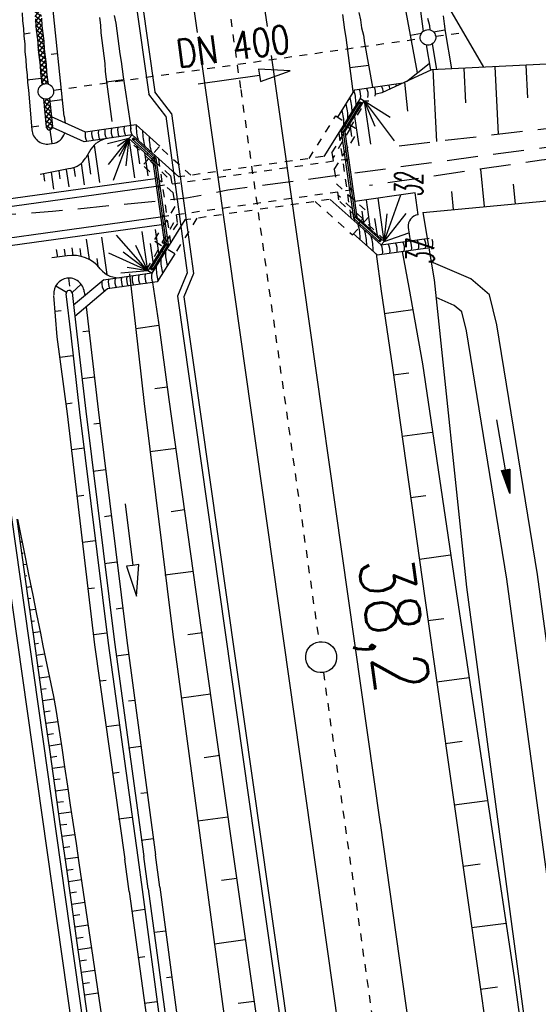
# Model space of a CAD drawing. Extents: x 446224 to 446791, y 446199 to 447379.
# Tile 15 of 113: x 446470 to 446503, y 446515 to 446579. Entities that reach past the tile are written whole.
import ezdxf

# ---------------------------------------------------------------- set-up
doc = ezdxf.new("R2010")
doc.units = 0
doc.header["$LTSCALE"] = 2
doc.header["$MEASUREMENT"] = 0
for name, pattern in [('ACAD_ISO02W100', [0.5, 0.25, -0.25]), ('ACAD_ISO10W100W', [0.5, 0.25, -0.25]), ('AUSGEZOGEN', [0]), ('GESTRICH-X2', [1.5, 1, -0.5]), ('STRICHLINIEX2', [0.5, 0.25, -0.25])]:
    doc.linetypes.add(name, pattern=pattern)
doc.layers.get('0').update_dxf_attribs({"linetype": 'AUSGEZOGEN'})
for name, color, linetype in [('ANMERKUNG', 7, 'CONTINUOUS'), ('BOESCHG', 250, 'AUSGEZOGEN'), ('DB-Bahnachse', 7, 'CONTINUOUS'), ('DB-Böschungen', 15, 'CONTINUOUS'), ('DB-Durchlässe', 15, 'CONTINUOUS'), ('DB-Gleisachse', 7, 'CONTINUOUS'), ('DB-GRABEN', 15, 'AUSGEZOGEN'), ('DB-Ingenieurbauwerke', 15, 'CONTINUOUS'), ('DB-Kabelanlagen', 15, 'CONTINUOUS'), ('DB-Weg', 15, 'CONTINUOUS'), ('DB-Wegboeschungen', 15, 'CONTINUOUS'), ('FBRTOP', 250, 'AUSGEZOGEN'), ('MULDE', 250, 'AUSGEZOGEN'), ('PFEILTOP', 200, 'AUSGEZOGEN'), ('STROMLTG', 4, 'AUSGEZOGEN'), ('WEG', 250, 'GESTRICH-X2')]:
    doc.layers.add(name, color=color, linetype=linetype)
doc.styles.add('ROMANS', font='romans.shx', dxfattribs={"width": 0.8})

# ---------------------------------------------------------------- blocks, each defined once
blk = doc.blocks.new('PFEIL2')
at = {"color": 0}
for p, q in [((0.88, 0.002), (-2.401, -0.012)), ((0.881, -0.271), (0.879, 0.276)), ((0.879, 0.276), (2.429, 0.009)), ((0.911, 0.27), (0.879, 0.265)), ((0.965, 0.261), (0.879, 0.246)), ((1.019, 0.252), (0.879, 0.228)), ((1.073, 0.242), (0.879, 0.209)), ((1.127, 0.233), (0.879, 0.191)), ((1.181, 0.224), (0.879, 0.172)), ((1.235, 0.214), (0.879, 0.154)), ((1.289, 0.205), (0.879, 0.135)), ((1.343, 0.196), (0.879, 0.117)), ((1.397, 0.187), (0.879, 0.098)), ((1.451, 0.177), (0.879, 0.08)), ((1.505, 0.168), (0.879, 0.061)), ((1.559, 0.159), (0.88, 0.043)), ((1.613, 0.149), (0.88, 0.024)), ((1.668, 0.14), (0.88, 0.006)), ((1.722, 0.131), (0.88, -0.013)), ((1.776, 0.121), (0.88, -0.031)), ((1.83, 0.112), (0.88, -0.05)), ((1.884, 0.103), (0.88, -0.068)), ((1.938, 0.094), (0.88, -0.087)), ((1.992, 0.084), (0.88, -0.105)), ((2.046, 0.075), (0.88, -0.124)), ((2.1, 0.066), (0.88, -0.142)), ((2.154, 0.056), (0.88, -0.161)), ((2.208, 0.047), (0.88, -0.179)), ((2.262, 0.038), (0.881, -0.198)), ((2.316, 0.029), (0.881, -0.216)), ((2.37, 0.019), (0.881, -0.235)), ((2.424, 0.01), (0.881, -0.253)), ((2.429, 0.009), (0.881, -0.271))]:
    blk.add_line(p, q, dxfattribs=at)
blk = doc.blocks.new('*X492')
at = {"color": 0, "linetype": 'ByBlock'}
for p, q in [((207771, -262526), (207971, -262326)), ((207997, -262727), (207772, -262502)), ((207892, -262723), (208278, -262337)), ((208327, -262739), (207912, -262324)), ((208199, -262734), (208585, -262348)), ((208657, -262750), (208242, -262336)), ((208506, -262745), (208893, -262359)), ((208987, -262762), (208572, -262347)), ((208814, -262756), (209200, -262370)), ((209317, -262774), (208902, -262359)), ((209121, -262767), (209507, -262381)), ((209631, -262770), (209232, -262371)), ((209428, -262778), (209730, -262476)), ((209761, -262582), (209562, -262383))]:
    blk.add_line(p, q, dxfattribs=at)
blk = doc.blocks.new('*X493')
at = {"color": 0, "linetype": 'ByBlock'}
for p, q in [((192988, -262035), (193211, -261812)), ((193163, -262212), (192988, -262037)), ((193482, -262213), (193081, -261812)), ((193130, -262212), (193529, -261813)), ((193801, -262213), (193400, -261812)), ((193447, -262212), (193846, -261813)), ((194129, -262224), (193719, -261813)), ((193765, -262213), (194153, -261825)), ((194467, -262243), (194042, -261819)), ((194075, -262221), (194454, -261842)), ((194376, -262238), (194754, -261860)), ((194805, -262263), (194380, -261838)), ((194677, -262255), (195066, -261866)), ((195126, -262266), (194718, -261858)), ((194985, -262266), (195384, -261867)), ((195445, -262267), (195044, -261866)), ((195302, -262267), (195701, -261868)), ((195765, -262268), (195363, -261867)), ((195620, -262267), (196005, -261882)), ((196103, -262288), (195682, -261868)), ((195928, -262278), (196306, -261899)), ((196440, -262307), (196016, -261883)), ((196228, -262295), (196607, -261917)), ((196778, -262327), (196353, -261902)), ((196529, -262312), (196907, -261934)), ((197116, -262346), (196691, -261922)), ((196830, -262330), (197208, -261952)), ((197453, -262366), (197029, -261941)), ((197131, -262347), (197509, -261969)), ((197778, -262372), (197367, -261961)), ((197432, -262365), (197824, -261972)), ((198097, -262373), (197696, -261972)), ((197742, -262372), (198141, -261973)), ((198416, -262374), (198015, -261973)), ((198060, -262373), (198459, -261974)), ((198751, -262391), (198334, -261974)), ((198377, -262374), (198759, -261991)), ((199089, -262410), (198664, -261986)), ((198682, -262387), (199060, -262009)), ((198983, -262404), (199361, -262026)), ((199427, -262430), (199002, -262005)), ((199284, -262422), (199662, -262044)), ((199765, -262450), (199340, -262025)), ((199584, -262439), (199963, -262061)), ((200102, -262469), (199678, -262044)), ((199885, -262457), (200264, -262078)), ((200430, -262478), (200015, -262064)), ((200186, -262474), (200581, -262079)), ((200749, -262479), (200348, -262078)), ((200500, -262478), (200899, -262079)), ((201068, -262480), (200667, -262079)), ((200817, -262479), (201213, -262083)), ((201400, -262494), (200986, -262080)), ((201135, -262480), (201514, -262101)), ((201738, -262514), (201313, -262089)), ((201437, -262496), (201815, -262118)), ((202074, -262532), (201651, -262109)), ((201737, -262514), (202119, -262132)), ((202393, -262533), (201989, -262128)), ((202038, -262531), (202436, -262133)), ((202730, -262551), (202311, -262133)), ((202355, -262533), (202736, -262152)), ((203081, -262584), (202639, -262142)), ((203400, -262585), (202993, -262178)), ((202662, -262544), (203025, -262181)), ((202950, -262574), (203339, -262185)), ((203257, -262585), (203656, -262186)), ((203719, -262586), (203318, -262185)), ((203575, -262585), (203974, -262186)), ((204038, -262587), (203637, -262186)), ((203892, -262586), (204270, -262208)), ((204391, -262621), (203956, -262186)), ((204196, -262601), (204559, -262238)), ((204726, -262638), (204299, -262211)), ((204484, -262630), (204876, -262238)), ((205045, -262639), (204644, -262238)), ((204795, -262638), (205194, -262239)), ((205364, -262640), (204963, -262239)), ((205112, -262639), (205511, -262240)), ((205697, -262654), (205282, -262239)), ((205430, -262640), (205804, -262265)), ((206051, -262691), (205606, -262245)), ((205730, -262658), (206096, -262291)), ((206371, -262692), (205960, -262281)), ((206018, -262687), (206414, -262292)), ((206690, -262693), (206289, -262292)), ((206332, -262692), (206731, -262293)), ((206773, -262458), (206608, -262292)), ((206650, -262692), (206776, -262566))]:
    blk.add_line(p, q, dxfattribs=at)

msp = doc.modelspace()

# ---------------------------------------------------------------- linework, layer by layer
at = {"layer": 'BOESCHG'}
for p, q in [((446500.655, 446575.949), (446500.866, 446571.599)), ((446502.653, 446576.046), (446502.755, 446573.939)), ((446496.66, 446575.755), (446496.884, 446571.133)), ((446498.657, 446575.852), (446498.766, 446573.609)), ((446494.838, 446574.944), (446495.018, 446573.088)), ((446499.987, 446566.924), (446499.758, 446569.342)), ((446501.978, 446567.113), (446501.859, 446568.374)), ((446497.996, 446566.736), (446497.887, 446567.892))]:
    msp.add_line(p, q, dxfattribs=at)
at = {"layer": 'BOESCHG', "flags": 128}
for points in [[(446487.316, 446624.552), (446487.23, 446623.054), (446494.479, 446586.244), (446496.971, 446580.996), (446499.918, 446575.912)], [(446515.153, 446578.531), (446506.595, 446576.236), (446496.569, 446575.75), (446493.376, 446574.26), (446493.001, 446574.17)], [(446496.005, 446566.548), (446504.444, 446567.347), (446516.583, 446566.377), (446517.231, 446566.543)], [(446496.005, 446566.548), (446496.739, 446562.197), (446498.826, 446542.388), (446514.099, 446428.03), (446521.494, 446375.421), (446529.959, 446318.869), (446533.831, 446284.278)]]:
    msp.add_lwpolyline(points, dxfattribs=at)
at = {"layer": 'DB-Bahnachse', "linetype": 'ACAD_ISO10W100W'}
for p, q in [((446483.35, 446581), (446484.275, 446574.477)), ((446484.275, 446574.477), (446489.322, 446538.867)), ((446489.602, 446536.886), (446503.355, 446439.856))]:
    msp.add_line(p, q, dxfattribs=at)
at = {"layer": 'DB-Bahnachse', "linetype": 'Continuous'}
msp.add_ellipse((446489.461, 446537.876), major_axis=(0.991, 0.134), ratio=1, start_param=-1.56962, end_param=4.713565, dxfattribs=at)
at = {"layer": 'DB-Böschungen', "linetype": 'Continuous'}
for p, q in [((446475.176, 446579.122), (446475.242, 446578.626)), ((446476.117, 446579.248), (446476.233, 446578.759)), ((446490.84, 446579.306), (446490.907, 446578.81)), ((446491.881, 446579.446), (446491.997, 446578.957)), ((446475.242, 446578.626), (446475.259, 446578.124)), ((446476.233, 446578.759), (446476.3, 446578.264)), ((446490.907, 446578.81), (446490.973, 446578.315)), ((446491.997, 446578.957), (446492.063, 446578.461)), ((446492.063, 446578.461), (446492.179, 446577.972)), ((446475.259, 446578.124), (446475.326, 446577.628)), ((446476.3, 446578.264), (446476.366, 446577.768)), ((446476.366, 446577.768), (446476.433, 446577.273)), ((446490.973, 446578.315), (446491.04, 446577.819)), ((446491.04, 446577.819), (446491.106, 446577.324)), ((446492.179, 446577.972), (446492.246, 446577.477)), ((446475.326, 446577.628), (446475.392, 446577.133)), ((446475.392, 446577.133), (446475.458, 446576.637)), ((446476.433, 446577.273), (446476.499, 446576.777)), ((446491.106, 446577.324), (446491.505, 446574.35)), ((446492.246, 446577.477), (446492.776, 446574.618)), ((446475.458, 446576.637), (446475.525, 446576.142)), ((446476.499, 446576.777), (446476.566, 446576.281)), ((446475.525, 446576.142), (446475.542, 446575.64)), ((446476.566, 446576.281), (446476.632, 446575.786)), ((446491.299, 446575.887), (446492.538, 446576.053)), ((446475.542, 446575.64), (446475.608, 446575.144)), ((446476.632, 446575.786), (446476.699, 446575.29)), ((446476.699, 446575.29), (446477.147, 446572.324)), ((446475.608, 446575.144), (446475.973, 446572.422)), ((446476.725, 446575.092), (446475.635, 446574.946)), ((446491.505, 446574.35), (446491.515, 446574.28)), ((446477.147, 446572.324), (446477.204, 446571.921)), ((446493.012, 446563.87), (446493.332, 446561.479)), ((446494.686, 446564.04), (446495.116, 446561.718)), ((446494.686, 446564.04), (446495.116, 446561.718)), ((446477.101, 446562.588), (446477.145, 446562.183)), ((446477.145, 446562.183), (446477.494, 446559.203)), ((446478.585, 446562.029), (446478.974, 446559.452)), ((446493.332, 446561.479), (446494.047, 446556.53)), ((446495.116, 446561.718), (446495.979, 446556.789)), ((446495.116, 446561.718), (446495.979, 446556.789)), ((446493.525, 446560.042), (446495.359, 446560.288)), ((446478.974, 446559.452), (446479.639, 446554.497)), ((446477.494, 446559.203), (446478.06, 446554.234)), ((446479.001, 446559.254), (446477.514, 446559.055)), ((446494.047, 446556.53), (446496.14, 446541.677)), ((446494.106, 446556.084), (446495.098, 446556.217)), ((446495.979, 446556.789), (446498.172, 446541.949)), ((446495.979, 446556.789), (446498.172, 446541.949)), ((446479.533, 446555.29), (446478.74, 446555.183)), ((446479.639, 446554.497), (446481.732, 446539.643)), ((446478.06, 446554.234), (446479.906, 446539.348)), ((446494.688, 446552.126), (446496.621, 446552.386)), ((446480.114, 446551.332), (446478.429, 446551.106)), ((446495.22, 446548.162), (446496.211, 446548.295)), ((446480.646, 446547.367), (446479.803, 446547.254)), ((446495.801, 446544.204), (446497.783, 446544.47)), ((446481.227, 446543.409), (446479.394, 446543.163)), ((446496.14, 446541.677), (446499.662, 446516.925)), ((446498.172, 446541.949), (446501.892, 446517.224)), ((446498.172, 446541.949), (446501.892, 446517.224)), ((446496.333, 446540.239), (446497.373, 446540.379)), ((446479.906, 446539.348), (446483.229, 446514.569)), ((446481.809, 446539.451), (446480.867, 446539.325)), ((446481.732, 446539.643), (446485.254, 446514.892)), ((446496.914, 446536.282), (446498.995, 446536.561)), ((446482.34, 446535.487), (446480.457, 446535.234)), ((446497.446, 446532.317), (446498.536, 446532.463)), ((446482.922, 446531.529), (446481.931, 446531.396)), ((446498.027, 446528.359), (446500.158, 446528.645)), ((446483.454, 446527.565), (446481.521, 446527.305)), ((446498.609, 446524.401), (446499.699, 446524.548)), ((446484.035, 446523.607), (446483.044, 446523.474)), ((446499.14, 446520.437), (446501.37, 446520.736)), ((446484.567, 446519.642), (446482.584, 446519.376)), ((446499.662, 446516.925), (446503.134, 446492.167)), ((446501.892, 446517.224), (446505.216, 446492.446)), ((446501.892, 446517.224), (446505.216, 446492.446)), ((446499.722, 446516.479), (446500.812, 446516.625)), ((446485.148, 446515.685), (446484.107, 446515.545))]:
    msp.add_line(p, q, dxfattribs=at)
at = {"layer": 'DB-Durchlässe', "linetype": 'STRICHLINIEX2'}
for p, q in [((446472.22, 446574.424), (446495.848, 446577.764)), ((446496.838, 446577.904), (446498.618, 446578.155))]:
    msp.add_line(p, q, dxfattribs=at)
at = {"layer": 'DB-Durchlässe', "linetype": 'Continuous'}
for p, q in [((446481.528, 446574.836), (446485.489, 446575.398)), ((446485.432, 446575.794), (446485.489, 446575.398)), ((446487.469, 446575.679), (446485.432, 446575.794)), ((446485.489, 446575.398), (446485.545, 446575.002)), ((446485.545, 446575.002), (446487.469, 446575.679))]:
    msp.add_line(p, q, dxfattribs=at)
for centre in [(446496.343, 446577.834), (446471.725, 446574.354)]:
    msp.add_ellipse(centre, major_axis=(0.354, 0.354), ratio=1, start_param=4.062603, end_param=10.345788, dxfattribs=at)
at = {"layer": 'DB-Gleisachse', "linetype": 'Continuous'}
for p, q in [((446485.578, 446581.316), (446485.973, 446578.529)), ((446481.122, 446580.684), (446481.48, 446578.159)), ((446486.236, 446576.67), (446493.261, 446527.109)), ((446481.771, 446576.109), (446488.805, 446526.477)), ((446493.251, 446527.175), (446507.445, 446427.033)), ((446488.805, 446526.477), (446502.986, 446426.428))]:
    msp.add_line(p, q, dxfattribs=at)
at = {"layer": 'DB-GRABEN', "linetype": 'Continuous'}
for p, q in [((446472.9, 446572.766), (446471.265, 446588.639)), ((446494.111, 446583.881), (446495.656, 446575.545)), ((446470.193, 446579.412), (446470.21, 446578.91)), ((446471.449, 446579.076), (446471.466, 446578.574)), ((446495.856, 446579.525), (446496.03, 446578.224)), ((446496.319, 446579.082), (446496.435, 446578.593)), ((446497.31, 446579.215), (446497.376, 446578.72)), ((446470.21, 446578.91), (446470.276, 446578.414)), ((446470.276, 446578.414), (446470.293, 446577.912)), ((446471.052, 446579.023), (446471.069, 446578.521)), ((446471.069, 446578.521), (446471.136, 446578.025)), ((446471.466, 446578.574), (446471.532, 446578.078)), ((446496.435, 446578.593), (446496.472, 446578.317)), ((446497.376, 446578.72), (446497.443, 446578.224)), ((446470.293, 446577.912), (446470.36, 446577.416)), ((446470.323, 446578.067), (446470.719, 446578.12)), ((446471.136, 446578.025), (446471.202, 446577.529)), ((446471.532, 446578.078), (446471.599, 446577.583)), ((446495.206, 446577.975), (446495.928, 446578.113)), ((446496.698, 446578.186), (446497.429, 446578.323)), ((446497.443, 446578.224), (446497.848, 446575.812)), ((446470.36, 446577.416), (446470.377, 446576.914)), ((446471.202, 446577.529), (446471.219, 446577.027)), ((446471.599, 446577.583), (446471.615, 446577.08)), ((446496.222, 446577.349), (446496.496, 446575.716)), ((446496.616, 446577.415), (446496.893, 446575.766)), ((446470.377, 446576.914), (446470.443, 446576.419)), ((446471.219, 446577.027), (446471.285, 446576.532)), ((446471.285, 446576.532), (446471.352, 446576.036)), ((446471.615, 446577.08), (446471.682, 446576.585)), ((446471.682, 446576.585), (446471.748, 446576.089)), ((446472.412, 446576.784), (446472.065, 446576.737)), ((446470.443, 446576.419), (446470.46, 446575.916)), ((446470.46, 446575.916), (446470.526, 446575.421)), ((446471.352, 446576.036), (446471.369, 446575.534)), ((446471.748, 446576.089), (446471.765, 446575.587)), ((446470.526, 446575.421), (446470.543, 446574.919)), ((446471.369, 446575.534), (446471.435, 446575.038)), ((446471.765, 446575.587), (446471.832, 446575.091)), ((446471.415, 446575.187), (446470.523, 446575.067)), ((446470.543, 446574.919), (446470.61, 446574.423)), ((446471.435, 446575.038), (446471.469, 446574.784)), ((446471.832, 446575.091), (446471.866, 446574.834)), ((446470.61, 446574.423), (446470.823, 446571.873)), ((446471.568, 446573.879), (446471.751, 446572.055)), ((446471.966, 446573.917), (446472.149, 446572.095)), ((446472.761, 446573.804), (446471.968, 446573.697)), ((446472.9, 446572.766), (446472.961, 446572.313)), ((446470.806, 446572.078), (446471.269, 446572.14)), ((446472.133, 446570.99), (446472.01, 446571.884)), ((446471.955, 446570.965), (446472.132, 446570.99)), ((446473.175, 446562.316), (446473.244, 446561.798)), ((446473.993, 446561.93), (446473.413, 446561.389)), ((446472.365, 446561.825), (446473.047, 446561.408)), ((446473.02, 446561.3), (446473.332, 446558.645)), ((446473.412, 446561.392), (446473.728, 446558.698)), ((446474.198, 446561.426), (446474.229, 446561.169)), ((446472.217, 446561.191), (446472.44, 446558.525)), ((446472.319, 446560.174), (446472.716, 446560.227)), ((446474.317, 446560.458), (446474.521, 446558.804)), ((446474.508, 446558.904), (446474.111, 446558.85)), ((446474.521, 446558.804), (446475.087, 446553.836)), ((446472.44, 446558.525), (446473.104, 446553.57)), ((446473.332, 446558.645), (446473.897, 446553.676)), ((446473.728, 446558.698), (446474.294, 446553.729)), ((446473.462, 446557.3), (446472.619, 446557.187)), ((446474.857, 446555.924), (446474.064, 446555.817)), ((446473.018, 446554.214), (446473.414, 446554.267)), ((446473.897, 446553.676), (446475.743, 446538.789)), ((446474.294, 446553.729), (446476.139, 446538.842)), ((446475.087, 446553.836), (446476.932, 446538.949)), ((446473.104, 446553.57), (446474.851, 446538.67)), ((446475.157, 446552.937), (446474.81, 446552.89)), ((446474.21, 446551.347), (446473.367, 446551.234)), ((446475.556, 446549.963), (446474.763, 446549.857)), ((446473.717, 446548.254), (446474.163, 446548.314)), ((446476.825, 446547.763), (446477.318, 446543.793)), ((446475.905, 446546.983), (446475.508, 446546.93)), ((446474.908, 446545.387), (446474.115, 446545.28)), ((446476.304, 446544.01), (446475.511, 446543.904)), ((446477.318, 446543.793), (446476.921, 446543.744)), ((446476.921, 446543.744), (446477.564, 446541.808)), ((446477.715, 446543.842), (446477.318, 446543.793)), ((446477.564, 446541.808), (446477.715, 446543.842)), ((446474.465, 446542.3), (446474.861, 446542.354)), ((446476.653, 446541.03), (446476.257, 446540.977)), ((446475.656, 446539.433), (446474.814, 446539.32)), ((446474.851, 446538.67), (446476.805, 446524.857)), ((446475.743, 446538.789), (446477.647, 446524.97)), ((446476.139, 446538.842), (446478.043, 446525.023)), ((446476.932, 446538.949), (446478.787, 446525.123)), ((446477.052, 446538.057), (446476.259, 446537.95)), ((446475.213, 446536.347), (446475.609, 446536.4)), ((446477.451, 446535.083), (446477.054, 446535.03)), ((446476.454, 446533.487), (446475.612, 446533.374)), ((446477.85, 446532.11), (446477.057, 446532.004)), ((446476.01, 446530.4), (446476.456, 446530.46)), ((446478.248, 446529.137), (446477.852, 446529.083)), ((446477.252, 446527.54), (446476.409, 446527.427)), ((446478.647, 446526.163), (446477.854, 446526.057)), ((446479.066, 446523.041), (446478.787, 446525.123)), ((446477.084, 446522.775), (446476.805, 446524.857)), ((446477.647, 446524.97), (446477.926, 446522.888)), ((446478.323, 446522.941), (446478.043, 446525.023)), ((446477.084, 446522.775), (446478.323, 446513.911)), ((446477.926, 446522.888), (446479.116, 446514.018)), ((446478.323, 446522.941), (446479.513, 446514.071)), ((446479.066, 446523.041), (446480.256, 446514.171)), ((446478.099, 446521.6), (446477.257, 446521.487)), ((446479.445, 446520.216), (446478.702, 446520.117)), ((446477.655, 446518.513), (446478.101, 446518.573)), ((446479.844, 446517.243), (446479.497, 446517.197)), ((446478.897, 446515.653), (446478.054, 446515.54))]:
    msp.add_line(p, q, dxfattribs=at)
for centre, major_axis, start_param, end_param in [((446471.95, 446572.075), (0.141, 0.141), 2.456216, 4.062603), ((446471.95, 446572.075), (0.141, 0.141), 4.062603, 5.597809), ((446471.819, 446571.956), (0.707, 0.707), 2.439575, 4.062603), ((446471.997, 446571.981), (0.707, 0.707), 4.062603, 5.174532), ((446473.227, 446561.32), (0.707, 0.707), 0.92101, 2.439578), ((446473.204, 446561.316), (0.707, 0.707), 5.607868, 7.204196), ((446473.226, 446561.319), (0.141, 0.141), 0.92101, 2.439577), ((446473.226, 446561.319), (0.141, 0.141), 5.58117, 7.204196)]:
    msp.add_ellipse(centre, major_axis=major_axis, ratio=1, start_param=start_param, end_param=end_param, dxfattribs=at)
at = {"layer": 'DB-Ingenieurbauwerke', "linetype": 'Continuous'}
for p, q in [((446494.958, 446574.998), (446496.424, 446576.146)), ((446491.624, 446574.455), (446494.739, 446574.896)), ((446490.524, 446572.69), (446491.624, 446574.455)), ((446489.658, 446570.166), (446491.985, 446573.9)), ((446490.751, 446571.75), (446491.961, 446573.691)), ((446490.876, 446571.724), (446492.063, 446573.627)), ((446490.991, 446571.737), (446492.24, 446573.741)), ((446491.932, 446573.597), (446491.94, 446573.61)), ((446491.932, 446573.597), (446491.943, 446573.59)), ((446491.945, 446573.618), (446491.957, 446573.637)), ((446491.95, 446573.586), (446491.971, 446573.573)), ((446491.961, 446573.691), (446492.063, 446573.627)), ((446491.961, 446573.644), (446491.969, 446573.657)), ((446491.983, 446573.648), (446491.969, 446573.657)), ((446491.977, 446573.569), (446491.991, 446573.56)), ((446491.985, 446573.9), (446492.24, 446573.741)), ((446492.008, 446573.632), (446491.987, 446573.645)), ((446491.991, 446573.56), (446492, 446573.573)), ((446492.004, 446573.58), (446492.017, 446573.601)), ((446492.028, 446573.619), (446492.015, 446573.628)), ((446492.023, 446573.611), (446492.028, 446573.619)), ((446492.24, 446573.741), (446492.325, 446573.688)), ((446492.24, 446573.741), (446493.896, 446572.685)), ((446492.24, 446573.741), (446492.922, 446572.108)), ((446492.24, 446573.741), (446494.154, 446571.156)), ((446492.24, 446573.741), (446492.532, 446573.739)), ((446492.24, 446573.741), (446492.636, 446570.941)), ((446474.276, 446571.725), (446472.088, 446572.703)), ((446490.794, 446573.123), (446490.794, 446573.123)), ((446491.615, 446572.739), (446491.885, 446570.835)), ((446477.537, 446572.187), (446474.276, 446571.725)), ((446479.061, 446570.818), (446477.537, 446572.187)), ((446491.061, 446572.247), (446490.985, 446572.294)), ((446491.239, 446572.136), (446491.163, 446572.183)), ((446491.303, 446572.238), (446491.415, 446571.444)), ((446474.189, 446571.107), (446472.157, 446572.015)), ((446477.279, 446571.545), (446474.189, 446571.107)), ((446477.279, 446571.545), (446477.079, 446571.321)), ((446480.292, 446568.838), (446477.279, 446571.545)), ((446490.812, 446571.848), (446490.736, 446571.896)), ((446490.823, 446571.865), (446490.747, 446571.913)), ((446490.751, 446571.75), (446491.541, 446566.175)), ((446490.788, 446571.769), (446490.774, 446571.767)), ((446490.774, 446571.767), (446490.777, 446571.75)), ((446490.778, 446571.741), (446490.781, 446571.716)), ((446490.783, 446571.707), (446490.784, 446571.697)), ((446490.798, 446571.699), (446490.784, 446571.697)), ((446490.82, 446571.773), (446490.8, 446571.77)), ((446490.831, 446571.704), (446490.809, 446571.701)), ((446490.844, 446571.776), (446490.827, 446571.774)), ((446490.853, 446571.707), (446490.84, 446571.705)), ((446490.844, 446571.776), (446490.845, 446571.766)), ((446490.846, 446571.756), (446490.85, 446571.734)), ((446490.851, 446571.725), (446490.853, 446571.707)), ((446490.876, 446571.724), (446491.654, 446566.235)), ((446490.991, 446571.737), (446490.914, 446571.784)), ((446491.001, 446571.754), (446490.925, 446571.801)), ((446490.991, 446571.737), (446491.768, 446566.249)), ((446474.84, 446570.888), (446475.182, 446568.474)), ((446477.079, 446571.321), (446475.684, 446570.964)), ((446477.079, 446571.321), (446475.728, 446569.645)), ((446477.079, 446571.321), (446476.067, 446568.598)), ((446477.079, 446571.321), (446476.337, 446570.809)), ((446477.062, 446571.276), (446476.421, 446570.162)), ((446477.079, 446571.321), (446476.875, 446569.552)), ((446477.079, 446571.321), (446477.012, 446571.247)), ((446477.079, 446571.321), (446477.433, 446568.789)), ((446478.586, 446569.967), (446477.079, 446571.321)), ((446477.365, 446571.356), (446477.285, 446571.267)), ((446478.698, 446569.998), (446477.285, 446571.267)), ((446477.32, 446571.269), (446477.331, 446571.281)), ((446477.328, 446571.262), (446477.32, 446571.269)), ((446477.336, 446571.286), (446477.353, 446571.305)), ((446477.354, 446571.238), (446477.336, 446571.254)), ((446477.356, 446571.309), (446477.367, 446571.321)), ((446477.372, 446571.222), (446477.361, 446571.233)), ((446478.811, 446570.058), (446477.365, 446571.356)), ((446477.378, 446571.311), (446477.367, 446571.321)), ((446477.384, 446571.235), (446477.372, 446571.222)), ((446477.401, 446571.291), (446477.385, 446571.305)), ((446477.405, 446571.259), (446477.388, 446571.24)), ((446477.419, 446571.274), (446477.408, 446571.284)), ((446477.419, 446571.274), (446477.411, 446571.264)), ((446477.582, 446570.869), (446477.749, 446569.676)), ((446474.629, 446570.619), (446474.29, 446570.067)), ((446474.421, 446570.28), (446474.6, 446569.017)), ((446478.085, 446570.417), (446478.296, 446568.91)), ((446478.236, 446570.281), (446478.301, 446570.354)), ((446478.382, 446570.443), (446478.437, 446570.505)), ((446478.716, 446570.142), (446478.772, 446570.204)), ((446478.731, 446570.129), (446478.787, 446570.191)), ((446491.192, 446570.737), (446491.133, 446570.728)), ((446473.995, 446569.718), (446474.192, 446568.333)), ((446478.571, 446569.981), (446478.636, 446570.053)), ((446478.586, 446569.967), (446478.651, 446570.04)), ((446478.586, 446569.967), (446479.36, 446564.507)), ((446478.698, 446569.998), (446479.476, 446564.509)), ((446478.715, 446570.057), (446478.731, 446570.06)), ((446478.715, 446570.057), (446478.716, 446570.047)), ((446478.718, 446570.037), (446478.721, 446570.015)), ((446478.722, 446570.006), (446478.725, 446569.988)), ((446478.725, 446569.988), (446478.738, 446569.99)), ((446478.738, 446570.061), (446478.758, 446570.064)), ((446478.747, 446569.991), (446478.769, 446569.994)), ((446478.77, 446570.065), (446478.784, 446570.067)), ((446478.78, 446569.996), (446478.794, 446569.998)), ((446478.784, 446570.067), (446478.786, 446570.051)), ((446478.788, 446570.042), (446478.791, 446570.016)), ((446478.793, 446570.007), (446478.794, 446569.998)), ((446478.811, 446570.058), (446479.601, 446564.483)), ((446491.049, 446569.925), (446491.036, 446569.923)), ((446491.036, 446569.923), (446491.038, 446569.907)), ((446491.039, 446569.897), (446491.043, 446569.872)), ((446491.044, 446569.863), (446491.045, 446569.853)), ((446491.06, 446569.855), (446491.045, 446569.853)), ((446491.082, 446569.929), (446491.062, 446569.926)), ((446491.092, 446569.86), (446491.07, 446569.857)), ((446491.105, 446569.933), (446491.089, 446569.93)), ((446491.115, 446569.863), (446491.101, 446569.861)), ((446491.105, 446569.933), (446491.106, 446569.922)), ((446491.108, 446569.912), (446491.111, 446569.89)), ((446491.112, 446569.882), (446491.115, 446569.863)), ((446473.296, 446569.378), (446471.35, 446569.001)), ((446471.566, 446569.043), (446471.633, 446568.568)), ((446472.058, 446569.138), (446472.211, 446568.053)), ((446472.549, 446569.233), (446472.622, 446568.722)), ((446473.041, 446569.328), (446473.202, 446568.193)), ((446473.532, 446569.423), (446473.61, 446568.876)), ((446478.976, 446568.214), (446478.992, 446568.216)), ((446478.976, 446568.214), (446478.978, 446568.203)), ((446478.979, 446568.193), (446478.982, 446568.171)), ((446478.983, 446568.162), (446478.986, 446568.144)), ((446478.986, 446568.144), (446479, 446568.146)), ((446478.999, 446568.217), (446479.019, 446568.22)), ((446479.008, 446568.147), (446479.03, 446568.151)), ((446479.032, 446568.221), (446479.045, 446568.223)), ((446479.041, 446568.152), (446479.055, 446568.154)), ((446479.045, 446568.223), (446479.048, 446568.207)), ((446479.049, 446568.198), (446479.053, 446568.173)), ((446479.054, 446568.164), (446479.055, 446568.154)), ((446491.311, 446568.081), (446491.297, 446568.079)), ((446491.297, 446568.079), (446491.299, 446568.063)), ((446491.301, 446568.053), (446491.304, 446568.028)), ((446491.305, 446568.019), (446491.307, 446568.01)), ((446491.321, 446568.012), (446491.307, 446568.01)), ((446491.343, 446568.085), (446491.323, 446568.083)), ((446491.354, 446568.016), (446491.331, 446568.013)), ((446491.366, 446568.089), (446491.35, 446568.086)), ((446491.376, 446568.019), (446491.362, 446568.017)), ((446491.366, 446568.089), (446491.368, 446568.079)), ((446491.369, 446568.068), (446491.372, 446568.046)), ((446491.373, 446568.038), (446491.376, 446568.019)), ((446495.506, 446567.813), (446491.625, 446567.263)), ((446493.52, 446564.676), (446494.594, 446567.684)), ((446495.706, 446566.404), (446495.506, 446567.813)), ((446490.046, 446567.393), (446493.319, 446564.453)), ((446492.644, 446565.462), (446492.374, 446567.369)), ((446493.52, 446564.676), (446493.123, 446567.475)), ((446479.237, 446566.37), (446479.253, 446566.372)), ((446479.237, 446566.37), (446479.239, 446566.36)), ((446479.24, 446566.349), (446479.243, 446566.327)), ((446479.261, 446566.373), (446479.281, 446566.376)), ((446479.293, 446566.378), (446479.307, 446566.379)), ((446479.307, 446566.379), (446479.309, 446566.363)), ((446479.31, 446566.354), (446479.314, 446566.329)), ((446492.206, 446565.856), (446492.096, 446566.63)), ((446493.52, 446564.676), (446494.936, 446566.486)), ((446493.52, 446564.676), (446493.714, 446566.468)), ((446480.685, 446566.066), (446478.543, 446562.629)), ((446479.245, 446566.319), (446479.247, 446566.3)), ((446479.247, 446566.3), (446479.261, 446566.302)), ((446479.27, 446566.304), (446479.292, 446566.307)), ((446479.302, 446566.308), (446479.317, 446566.31)), ((446479.315, 446566.32), (446479.317, 446566.31)), ((446491.541, 446566.175), (446493.243, 446564.647)), ((446491.573, 446566.237), (446491.558, 446566.235)), ((446491.56, 446566.225), (446491.558, 446566.235)), ((446491.564, 446566.191), (446491.561, 446566.216)), ((446491.568, 446566.166), (446491.566, 446566.182)), ((446491.582, 446566.168), (446491.568, 446566.166)), ((446491.63, 446566.095), (446491.568, 446566.026)), ((446491.605, 446566.242), (446491.583, 446566.239)), ((446491.645, 446566.082), (446491.583, 446566.013)), ((446491.614, 446566.172), (446491.594, 446566.169)), ((446491.628, 446566.245), (446491.614, 446566.243)), ((446491.637, 446566.176), (446491.621, 446566.173)), ((446491.63, 446566.227), (446491.628, 446566.245)), ((446491.634, 446566.196), (446491.631, 446566.218)), ((446491.637, 446566.176), (446491.636, 446566.186)), ((446491.654, 446566.235), (446493.323, 446564.736)), ((446491.768, 446566.249), (446491.71, 446566.185)), ((446491.783, 446566.236), (446491.725, 446566.171)), ((446491.768, 446566.249), (446493.52, 446564.676)), ((446491.98, 446565.781), (446491.917, 446565.712)), ((446492.118, 446565.935), (446492.06, 446565.871)), ((446493.082, 446565.069), (446492.927, 446566.161)), ((446478.288, 446562.788), (446476.283, 446565.094)), ((446478.288, 446562.788), (446477.925, 446565.319)), ((446479.004, 446563.936), (446478.787, 446565.443)), ((446491.553, 446565.18), (446493.076, 446563.812)), ((446493.52, 446564.676), (446495.114, 446565.233)), ((446495.065, 446565.58), (446495.187, 446564.717)), ((446479.36, 446564.507), (446478.288, 446562.788)), ((446479.476, 446564.509), (446478.471, 446562.897)), ((446478.646, 446563.362), (446478.475, 446564.555)), ((446479.601, 446564.483), (446478.573, 446562.834)), ((446479.349, 446564.49), (446479.432, 446564.439)), ((446479.36, 446564.507), (446479.443, 446564.456)), ((446479.499, 446564.526), (446479.512, 446564.528)), ((446479.501, 446564.508), (446479.499, 446564.526)), ((446479.506, 446564.477), (446479.503, 446564.499)), ((446479.509, 446564.456), (446479.507, 446564.467)), ((446479.509, 446564.456), (446479.525, 446564.459)), ((446479.521, 446564.529), (446479.543, 446564.532)), ((446479.532, 446564.46), (446479.552, 446564.463)), ((446479.554, 446564.534), (446479.568, 446564.536)), ((446479.564, 446564.464), (446479.578, 446564.466)), ((446479.569, 446564.526), (446479.568, 446564.536)), ((446479.574, 446564.492), (446479.571, 446564.517)), ((446479.578, 446564.466), (446479.576, 446564.482)), ((446491.973, 446564.802), (446491.973, 446564.802)), ((446493.189, 446564.729), (446493.197, 446564.739)), ((446493.189, 446564.729), (446493.2, 446564.719)), ((446493.203, 446564.745), (446493.22, 446564.763)), ((446493.207, 446564.713), (446493.223, 446564.698)), ((446493.224, 446564.768), (446493.236, 446564.781)), ((446493.23, 446564.692), (446493.241, 446564.682)), ((446493.236, 446564.781), (446493.247, 446564.771)), ((446493.252, 446564.694), (446493.241, 446564.682)), ((446493.243, 446564.647), (446493.323, 446564.736)), ((446493.253, 446564.765), (446493.272, 446564.749)), ((446493.272, 446564.717), (446493.255, 446564.698)), ((446493.288, 446564.734), (446493.277, 446564.722)), ((446493.28, 446564.741), (446493.288, 446564.734)), ((446493.319, 446564.453), (446496.411, 446564.891)), ((446493.319, 446564.453), (446493.52, 446564.676)), ((446478.288, 446562.788), (446475.771, 446563.918)), ((446478.288, 446562.788), (446476.714, 446563.989)), ((446478.288, 446562.788), (446477.52, 446564.421)), ((446480.024, 446563.872), (446478.904, 446562.074)), ((446479.111, 446564.108), (446479.366, 446563.95)), ((446479.534, 446564.375), (446479.604, 446564.332)), ((446479.544, 446564.392), (446479.615, 446564.349)), ((446493.076, 446563.812), (446496.336, 446564.274)), ((446473.097, 446563.752), (446472.113, 446563.613)), ((446478.543, 446562.629), (446475.437, 446562.189)), ((446478.288, 446562.788), (446476.554, 446562.64)), ((446478.288, 446562.788), (446476.96, 446562.998)), ((446478.288, 446562.788), (446478.203, 446562.84)), ((446478.543, 446562.629), (446478.288, 446562.788)), ((446478.573, 446562.834), (446478.471, 446562.897)), ((446478.511, 446562.914), (446478.506, 446562.905)), ((446478.506, 446562.905), (446478.519, 446562.897)), ((446478.53, 446562.944), (446478.517, 446562.924)), ((446478.526, 446562.893), (446478.547, 446562.879)), ((446478.543, 446562.965), (446478.534, 446562.951)), ((446478.557, 446562.956), (446478.543, 446562.965)), ((446478.551, 446562.877), (446478.565, 446562.868)), ((446478.584, 446562.939), (446478.563, 446562.952)), ((446478.573, 446562.881), (446478.565, 446562.868)), ((446478.589, 446562.907), (446478.577, 446562.888)), ((446478.602, 446562.928), (446478.591, 446562.934)), ((446478.602, 446562.928), (446478.594, 446562.915)), ((446479.556, 446563.121), (446479.556, 446563.121)), ((446475.448, 446562.198), (446473.51, 446560.562)), ((446478.904, 446562.074), (446475.692, 446561.619)), ((446475.703, 446561.628), (446473.593, 446559.847))]:
    msp.add_line(p, q, dxfattribs=at)
at = {"layer": 'DB-Ingenieurbauwerke', "linetype": 'ACAD_ISO02W100'}
for p, q in [((446491.298, 446571.971), (446492.325, 446573.688)), ((446488.688, 446570.028), (446490.396, 446572.769)), ((446490.396, 446572.769), (446491.882, 446571.843)), ((446490.927, 446572.202), (446491.319, 446571.958)), ((446490.155, 446570.397), (446490.991, 446571.737)), ((446491.319, 446571.958), (446490.206, 446570.041)), ((446490.308, 446569.319), (446491.882, 446571.843)), ((446490.596, 446571.671), (446491.371, 446566.203)), ((446478.479, 446569.871), (446477.012, 446571.247)), ((446479.028, 446570.781), (446477.958, 446569.59)), ((446481.068, 446568.948), (446479.028, 446570.781)), ((446478.775, 446570.201), (446478.465, 446569.855)), ((446489.584, 446570.155), (446480.292, 446568.838)), ((446490.155, 446570.397), (446490.234, 446569.843)), ((446479.914, 446567.834), (446477.958, 446569.59)), ((446478.465, 446569.855), (446479.81, 446568.568)), ((446479.761, 446568.912), (446478.586, 446569.967)), ((446491.239, 446569.986), (446478.833, 446568.227)), ((446478.984, 446570.014), (446479.755, 446564.573)), ((446479.761, 446568.912), (446479.838, 446568.37)), ((446490.308, 446569.319), (446490.441, 446568.383)), ((446490.441, 446568.383), (446492.648, 446566.399)), ((446491.519, 446568.006), (446479.113, 446566.247)), ((446479.914, 446567.834), (446480.042, 446566.926)), ((446490.514, 446567.863), (446490.594, 446567.304)), ((446492.141, 446566.134), (446490.542, 446567.665)), ((446489.976, 446567.383), (446480.685, 446566.066)), ((446489.077, 446567.255), (446491.479, 446565.098)), ((446491.768, 446566.249), (446490.594, 446567.304)), ((446480.042, 446566.926), (446478.667, 446564.718)), ((446480.118, 446566.39), (446480.195, 446565.847)), ((446491.479, 446565.098), (446492.648, 446566.399)), ((446479.226, 446564.605), (446480.146, 446566.192)), ((446480.195, 446565.847), (446479.36, 446564.507)), ((446481.46, 446566.176), (446480.024, 446563.872)), ((446491.831, 446565.789), (446492.141, 446566.134)), ((446493.586, 446564.75), (446492.125, 446566.116)), ((446472.486, 446563.666), (446472.364, 446564.539)), ((446473.479, 446563.782), (446473.354, 446564.677)), ((446478.203, 446562.84), (446479.244, 446564.594)), ((446480.024, 446563.872), (446478.667, 446564.718)), ((446479.621, 446564.359), (446479.226, 446564.605)), ((446493.52, 446564.676), (446493.586, 446564.75)), ((446472.981, 446563.736), (446472.92, 446564.172)), ((446473.993, 446563.719), (446473.921, 446564.233)), ((446475.092, 446563.081), (446474.966, 446563.983))]:
    msp.add_line(p, q, dxfattribs=at)
at = {"layer": 'DB-Ingenieurbauwerke', "linetype": 'AUSGEZOGEN'}
for p, q in [((446474.526, 446563.514), (446474.344, 446564.816)), ((446475.672, 446562.538), (446475.335, 446564.954))]:
    msp.add_line(p, q, dxfattribs=at)
at = {"layer": 'DB-Ingenieurbauwerke', "linetype": 'Continuous'}
for centre, major_axis, start_param, end_param in [((446492.112, 446574.237), (0.607, 0.607), 5.262007, 5.976275), ((446492.593, 446574.305), (0.607, 0.607), 5.486721, 5.976275), ((446493.049, 446574.369), (0.607, 0.607), 5.654141, 5.976275), ((446493.504, 446574.434), (0.607, 0.607), 5.813772, 5.976275), ((446493.96, 446574.499), (0.607, 0.607), 5.970342, 5.976275), ((446488.143, 446573.068), (2.338, 2.338), 5.489281, 5.774785), ((446488.404, 446573.488), (2.338, 2.338), 5.489281, 5.774785), ((446491.15, 446574.1), (0.607, 0.607), 5.262007, 5.976275), ((446491.631, 446574.168), (0.607, 0.607), 5.262007, 5.976275), ((446487.882, 446572.649), (2.338, 2.338), 5.489281, 5.774785), ((446488.053, 446572.258), (2.032, 2.032), 5.478437, 5.803672), ((446477.612, 446571.911), (0.607, 0.607), 2.159298, 2.873566), ((446478.025, 446571.969), (0.607, 0.607), 2.159298, 2.873566), ((446480.843, 446572.145), (2.338, 2.338), 2.343471, 2.65051), ((446475.21, 446571.577), (0.677, 0.677), 2.203048, 2.840665), ((446475.63, 446571.637), (0.677, 0.677), 2.203048, 2.840665), ((446476.051, 446571.696), (0.677, 0.677), 2.203048, 2.840665), ((446476.471, 446571.756), (0.677, 0.677), 2.203048, 2.840665), ((446476.787, 446571.794), (0.607, 0.607), 2.159298, 2.873566), ((446477.2, 446571.852), (0.607, 0.607), 2.159298, 2.873566), ((446481.264, 446571.767), (2.338, 2.338), 2.343471, 2.65051), ((446481.685, 446571.389), (2.338, 2.338), 2.343471, 2.65051), ((446475.908, 446569.835), (1.061, 1.061), 0.926194, 1.806402), ((446473.011, 446570.85), (1.061, 1.061), 4.118148, 4.947995), ((446495.811, 446565.662), (0.53, 0.53), 0.926194, 2.465333), ((446488.667, 446564.844), (2.338, 2.338), 5.485063, 5.785893), ((446489.088, 446564.466), (2.338, 2.338), 5.485063, 5.785893), ((446489.509, 446564.088), (2.338, 2.338), 5.485063, 5.785893), ((446492.573, 446564.028), (0.607, 0.607), 5.300891, 6.015159), ((446493.04, 446564.094), (0.607, 0.607), 5.300891, 6.015159), ((446493.507, 446564.161), (0.607, 0.607), 5.300891, 6.015159), ((446493.974, 446564.227), (0.607, 0.607), 5.300891, 6.015159), ((446494.517, 446564.319), (0.552, 0.552), 5.243738, 6.033307), ((446494.972, 446564.384), (0.552, 0.552), 5.243738, 6.033307), ((446495.428, 446564.449), (0.552, 0.552), 5.243738, 6.033307), ((446495.883, 446564.513), (0.552, 0.552), 5.047147, 5.892704), ((446473.463, 446561.538), (2.224, 0.302), 0.527898, 1.599361), ((446482.226, 446563.971), (1.981, 1.981), 2.329585, 2.664395), ((446482.432, 446563.523), (2.338, 2.338), 2.343471, 2.630229), ((446476.414, 446563.842), (1.061, 1.061), 3.019048, 4.067787), ((446478.965, 446562.37), (0.607, 0.607), 2.120414, 2.834682), ((446479.377, 446562.428), (0.607, 0.607), 2.120414, 2.834682), ((446482.133, 446563.042), (2.338, 2.338), 2.343471, 2.630229), ((446476.18, 446561.975), (0.607, 0.607), 2.210876, 3.007424), ((446476.601, 446562.035), (0.607, 0.607), 2.120414, 2.834682), ((446477.021, 446562.094), (0.607, 0.607), 2.120414, 2.834682), ((446477.441, 446562.154), (0.607, 0.607), 2.120414, 2.834682), ((446477.785, 446562.203), (0.607, 0.607), 2.120414, 2.834682), ((446478.139, 446562.253), (0.607, 0.607), 2.120414, 2.834682), ((446478.552, 446562.311), (0.607, 0.607), 2.120414, 2.834682)]:
    msp.add_ellipse(centre, major_axis=major_axis, ratio=1, start_param=start_param, end_param=end_param, dxfattribs=at)
at = {"layer": 'DB-Kabelanlagen', "linetype": 'Continuous'}
for p, q in [((446477.502, 446580.217), (446478.36, 446574.166)), ((446477.904, 446580.23), (446478.741, 446574.327)), ((446479.443, 446572.767), (446478.36, 446574.166)), ((446479.825, 446572.928), (446478.741, 446574.327)), ((446479.443, 446572.767), (446480.822, 446562.661)), ((446479.825, 446572.928), (446481.233, 446562.609)), ((446480.822, 446562.661), (446480.205, 446561.15)), ((446481.233, 446562.609), (446480.616, 446561.099)), ((446480.205, 446561.15), (446485.191, 446525.965)), ((446480.616, 446561.099), (446485.587, 446526.021)), ((446485.191, 446525.965), (446491.767, 446479.573)), ((446485.587, 446526.021), (446492.163, 446479.63))]:
    msp.add_line(p, q, dxfattribs=at)
at = {"layer": 'DB-Weg', "linetype": 'Continuous'}
for p, q in [((446478.763, 446568.723), (446468.993, 446567.355)), ((446478.833, 446568.227), (446468.938, 446566.843)), ((446479.113, 446566.247), (446469.23, 446564.864)), ((446479.183, 446565.752), (446469.423, 446564.386)), ((446466.675, 446561.472), (446486.144, 446424.128)), ((446467.4, 446561.701), (446486.887, 446424.229))]:
    msp.add_line(p, q, dxfattribs=at)
at = {"layer": 'DB-Wegboeschungen', "linetype": 'Continuous'}
for p, q in [((446470.219, 446544.306), (446469.868, 446546.782)), ((446469.888, 446546.784), (446470.383, 446544.329)), ((446470.072, 446545.303), (446470.183, 446545.319)), ((446470.176, 446544.573), (446470.252, 446544.584)), ((446470.57, 446541.831), (446470.219, 446544.306)), ((446470.383, 446544.329), (446470.63, 446543.102)), ((446470.279, 446543.843), (446470.475, 446543.871)), ((446470.382, 446543.114), (446470.501, 446543.131)), ((446470.63, 446543.102), (446470.877, 446541.875)), ((446470.486, 446542.384), (446470.766, 446542.424)), ((446470.921, 446539.356), (446470.57, 446541.831)), ((446470.589, 446541.654), (446470.751, 446541.677)), ((446470.877, 446541.875), (446471.126, 446540.647)), ((446470.693, 446540.925), (446471.059, 446540.977)), ((446471.126, 446540.647), (446471.372, 446539.42)), ((446470.796, 446540.195), (446471.001, 446540.224)), ((446470.9, 446539.466), (446471.35, 446539.53)), ((446471.272, 446536.88), (446470.921, 446539.356)), ((446471.372, 446539.42), (446471.536, 446538.601)), ((446471.003, 446538.736), (446471.249, 446538.771)), ((446471.536, 446538.601), (446471.7, 446537.783)), ((446471.106, 446538.006), (446471.64, 446538.082)), ((446471.7, 446537.783), (446471.867, 446536.965)), ((446471.21, 446537.277), (446471.498, 446537.317)), ((446471.623, 446534.405), (446471.272, 446536.88)), ((446471.313, 446536.547), (446471.936, 446536.635)), ((446471.867, 446536.965), (446472.039, 446536.148)), ((446471.417, 446535.817), (446471.752, 446535.865)), ((446472.039, 446536.148), (446472.207, 446535.33)), ((446472.207, 446535.33), (446472.362, 446534.51)), ((446471.52, 446535.088), (446472.234, 446535.189)), ((446471.974, 446531.93), (446471.623, 446534.405)), ((446471.624, 446534.358), (446471.997, 446534.411)), ((446472.362, 446534.51), (446472.499, 446533.688)), ((446471.727, 446533.628), (446472.492, 446533.737)), ((446472.499, 446533.688), (446472.624, 446532.864)), ((446471.83, 446532.899), (446472.216, 446532.953)), ((446472.624, 446532.864), (446472.744, 446532.039)), ((446471.934, 446532.169), (446472.709, 446532.279)), ((446472.325, 446529.455), (446471.974, 446531.93)), ((446472.037, 446531.439), (446472.426, 446531.495)), ((446472.744, 446532.039), (446472.928, 446530.803)), ((446472.141, 446530.71), (446472.925, 446530.821)), ((446472.928, 446530.803), (446473.114, 446529.567)), ((446472.244, 446529.98), (446472.64, 446530.036)), ((446473.114, 446529.567), (446473.299, 446528.33)), ((446472.675, 446526.979), (446472.325, 446529.455)), ((446472.348, 446529.25), (446473.145, 446529.364)), ((446472.451, 446528.521), (446472.852, 446528.578)), ((446473.299, 446528.33), (446473.481, 446527.094)), ((446472.554, 446527.791), (446473.361, 446527.906)), ((446472.658, 446527.061), (446473.064, 446527.119)), ((446473.026, 446524.504), (446472.675, 446526.979)), ((446473.481, 446527.094), (446473.665, 446525.857)), ((446472.761, 446526.332), (446473.577, 446526.448)), ((446473.665, 446525.857), (446473.849, 446524.621)), ((446472.865, 446525.602), (446473.275, 446525.66)), ((446472.968, 446524.872), (446473.794, 446524.99)), ((446473.369, 446522.085), (446473.026, 446524.504)), ((446473.849, 446524.621), (446474.216, 446522.148)), ((446473.072, 446524.143), (446473.487, 446524.202)), ((446473.175, 446523.413), (446474.011, 446523.532)), ((446473.278, 446522.683), (446473.699, 446522.743)), ((446473.72, 446519.61), (446473.369, 446522.085)), ((446473.382, 446521.954), (446474.227, 446522.074)), ((446474.216, 446522.148), (446474.583, 446519.675)), ((446473.485, 446521.224), (446473.91, 446521.284)), ((446473.589, 446520.494), (446474.444, 446520.616)), ((446473.692, 446519.765), (446474.122, 446519.826)), ((446474.079, 446517.078), (446473.72, 446519.61)), ((446474.583, 446519.675), (446474.951, 446517.202)), ((446473.796, 446519.035), (446474.66, 446519.158)), ((446473.899, 446518.305), (446474.334, 446518.367)), ((446474.002, 446517.576), (446474.877, 446517.7)), ((446474.43, 446514.603), (446474.079, 446517.078)), ((446474.106, 446516.846), (446474.545, 446516.909)), ((446474.951, 446517.202), (446475.318, 446514.729)), ((446474.209, 446516.116), (446475.093, 446516.242))]:
    msp.add_line(p, q, dxfattribs=at)
at = {"layer": 'FBRTOP', "const_width": 0.5}
msp.add_lwpolyline([(446492.682, 446901.867, 0.000099), (446496.473, 446872.548, 0.000222), (446498.173, 446859.467, 0.000001), (446505.043, 446806.785, 0.000145), (446505.091, 446806.42, 0.00076), (446508.485, 446780.812, 0.00082), (446511.707, 446757.083, 0.000435), (446515.121, 446732.403, 0.000477), (446518.278, 446709.882, 0.00005), (446521.829, 446684.741, -0.000052), (446525.381, 446659.599, -0.000057), (446527.916, 446641.623, 0.000033), (446532.273, 446610.722, 0.001912), (446534.677, 446594.139, -0.003213), (446536.082, 446584.265, -0.009552), (446536.504, 446580.642, 0.010067), (446536.907, 446577.205, 0.001138)], format="xyb", dxfattribs=at)
at = {"layer": 'MULDE', "flags": 128}
msp.add_lwpolyline([(446518.134, 446434.447), (446503.405, 446543.206), (446500.786, 446559.31), (446500.31, 446561.237), (446499.106, 446562.265), (446496.541, 446563.371)], dxfattribs=at)
at = {"layer": 'MULDE'}
msp.add_lwpolyline([(446516.152, 446434.179), (446501.427, 446542.912), (446498.826, 446558.908), (446498.522, 446560.133), (446498.036, 446560.549), (446496.859, 446561.056)], dxfattribs=at)
at = {"layer": 'STROMLTG', "linetype": 'GESTRICH-X2', "flags": 128}
msp.add_lwpolyline([(446661.027, 446521.236), (446610.028, 446550.175), (446569.736, 446573.397), (446566.04, 446575.86), (446558.147, 446578.289), (446510.256, 446571.584), (446483.455, 446567.982), (446480.78, 446567.461), (446472.145, 446566.607), (446460.944, 446565.795), (446460.26, 446566.778), (446459.234, 446575.153), (446456.628, 446598.926), (446451.977, 446627.651), (446449.062, 446644.374), (446446.957, 446656.017), (446440.225, 446691.73), (446433.765, 446726.345), (446427.041, 446775.04), (446420.765, 446829.114), (446414.949, 446875.448), (446409.837, 446918.77), (446409.691, 446934.861), (446410.243, 446956.863), (446411.11, 446965.53), (446409.52, 446986.473), (446406.775, 447010.16), (446400.593, 447053.593), (446394.865, 447095.832), (446392.255, 447109.822), (446389.123, 447133.297), (446387.727, 447145.049)], dxfattribs=at)
at = {"layer": 'WEG'}
msp.add_lwpolyline([(446494.478, 446570.852), (446504.923, 446572.074), (446516.265, 446573.448)], dxfattribs=at)
at = {"layer": 'WEG', "flags": 128}
msp.add_lwpolyline([(446516.546, 446571.468), (446503.651, 446569.919), (446492.572, 446568.277)], dxfattribs=at)

# ---------------------------------------------------------------- block references
at = {"layer": 'DB-GRABEN', "linetype": 'Continuous', "xscale": 0.000999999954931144, "yscale": 0.0009999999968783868, "zscale": 0.001, "rotation": 277.770000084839}
for name in ['*X493', '*X492']:
    msp.add_blockref(name, (446703.79, 446815.212), dxfattribs=at)
at = {"layer": 'PFEILTOP', "rotation": 279.6244430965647}
msp.add_blockref('PFEIL2', (446501.192, 446550.821), dxfattribs=at)

# ---------------------------------------------------------------- texts
at = {"layer": 'ANMERKUNG', "style": 'ROMANS', "oblique": 7, "width": 0.5}
for s, p in [('32', (446496.005, 446567.548)), ('37', (446496.739, 446563.197))]:
    msp.add_text(s, height=1.8, rotation=90, dxfattribs=at).set_placement(p)
at = {"layer": 'DB-Bahnachse', "linetype": 'Continuous', "style": 'ROMANS', "oblique": 0, "width": 0.8337}
msp.add_text('38,2', height=3.5, rotation=277.77, dxfattribs=at).set_placement((446491.837, 446544.097))
at = {"layer": 'DB-Durchlässe', "linetype": 'Continuous', "style": 'ROMANS', "oblique": 360, "width": 0.8}
msp.add_text('DN 400', height=1.8, rotation=7.77, dxfattribs=at).set_placement((446480.27, 446575.872))

doc.saveas('drawing.dxf')
